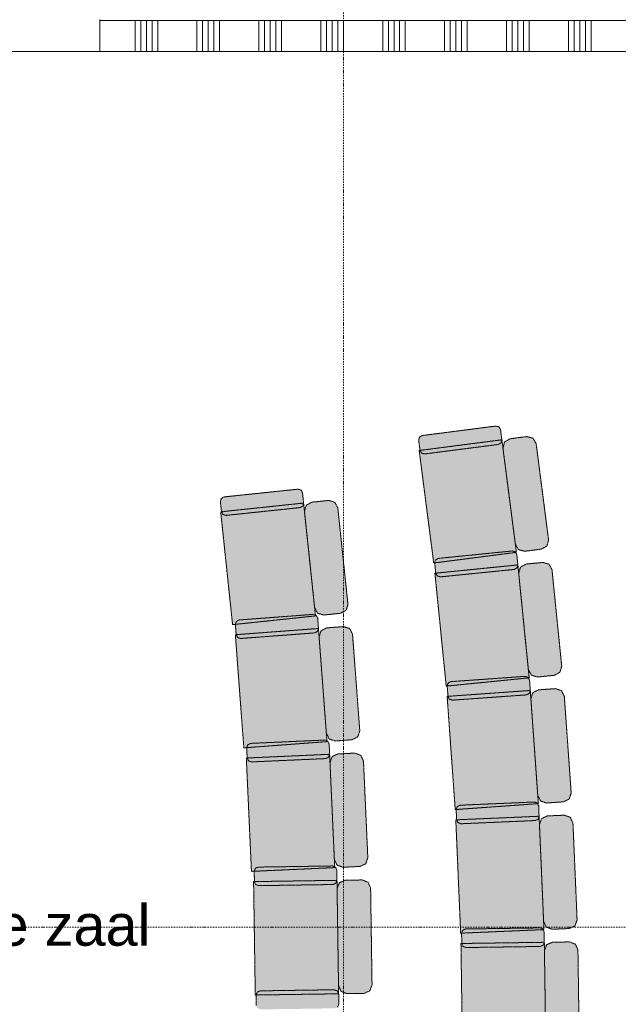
# Model space of a CAD drawing. Extents: x 0 to 92550, y 0 to 59400.
# Tile 64 of 94: x 34170 to 37071, y 33526 to 38299. Entities that reach past the tile are written whole.
import ezdxf
from ezdxf.xclip import XClip

# ---------------------------------------------------------------- set-up
doc = ezdxf.new("R2010")
doc.units = 0
doc.header["$MEASUREMENT"] = 0
doc.header["$XCLIPFRAME"] = 0
doc.linetypes.add('Streep-punt fijn', pattern=[1251.000023, 626.000023, -312.5, 0, -312.5])
doc.linetypes.add('Streeplijn fijn', pattern=[234.119993, 155.999994, -78.119999])
for name, color, linetype in [('ZZ 22 Binnenwand metal stud', 7, 'Continuous'), ('ZZ 34 Balustrades', 7, 'Continuous'), ('ZZ 43 Vloerafwerking algemeen', 7, 'Continuous'), ('ZZ 72 Vaste inrichting', 7, 'Continuous'), ('ZZ A Stramien', 7, 'Continuous'), ('ZZ Zone Gebruiksruimten', 7, 'Continuous')]:
    doc.layers.add(name, color=color, linetype=linetype)
doc.styles.add('GENERATED_STYLE_2', font='arial.ttf')

# ---------------------------------------------------------------- blocks, each defined once
blk = doc.blocks.new('*X51')
at = {"layer": 'ZZ 22 Binnenwand metal stud', "color": 7, "linetype": 'Continuous', "lineweight": 5, "ltscale": 0.01}
for p, q in [((34729.1, 38240.8), (34729.1, 38295)), ((34756.6, 38240.8), (34756.6, 38295)), ((34784, 38240.8), (34784, 38295)), ((34811.4, 38240.8), (34811.4, 38295)), ((34838.9, 38240.8), (34838.9, 38295)), ((35029.1, 38240.8), (35029.1, 38295)), ((35056.6, 38240.8), (35056.6, 38295)), ((35084, 38240.8), (35084, 38295)), ((35111.4, 38240.8), (35111.4, 38295)), ((35138.9, 38240.8), (35138.9, 38295)), ((35329.1, 38240.8), (35329.1, 38295)), ((35356.6, 38240.8), (35356.6, 38295)), ((35384, 38240.8), (35384, 38295)), ((35411.4, 38240.8), (35411.4, 38295)), ((35438.9, 38240.8), (35438.9, 38295)), ((35629.1, 38240.8), (35629.1, 38295)), ((35656.6, 38240.8), (35656.6, 38295)), ((35684, 38240.8), (35684, 38295)), ((35711.4, 38240.8), (35711.4, 38295)), ((35738.9, 38240.8), (35738.9, 38295)), ((35929.1, 38240.8), (35929.1, 38295)), ((35956.6, 38240.8), (35956.6, 38295)), ((35984, 38240.8), (35984, 38295)), ((36011.4, 38240.8), (36011.4, 38295)), ((36038.9, 38240.8), (36038.9, 38295)), ((36229.1, 38240.8), (36229.1, 38295)), ((36256.6, 38240.8), (36256.6, 38295)), ((36284, 38240.8), (36284, 38295)), ((36311.4, 38240.8), (36311.4, 38295)), ((36338.9, 38240.8), (36338.9, 38295)), ((36529.1, 38240.8), (36529.1, 38295)), ((36556.6, 38240.8), (36556.6, 38295)), ((36584, 38240.8), (36584, 38295)), ((36611.4, 38240.8), (36611.4, 38295)), ((36638.9, 38240.8), (36638.9, 38295)), ((36829.1, 38240.8), (36829.1, 38295)), ((36856.6, 38240.8), (36856.6, 38295)), ((36884, 38240.8), (36884, 38295)), ((36911.4, 38240.8), (36911.4, 38295)), ((36938.9, 38240.8), (36938.9, 38295)), ((34729.1, 38145), (34729.1, 38240.8)), ((34756.6, 38145), (34756.6, 38240.8)), ((34784, 38145), (34784, 38240.8)), ((34811.4, 38145), (34811.4, 38240.8)), ((34838.9, 38145), (34838.9, 38240.8)), ((35029.1, 38145), (35029.1, 38240.8)), ((35056.6, 38145), (35056.6, 38240.8)), ((35084, 38145), (35084, 38240.8)), ((35111.4, 38145), (35111.4, 38240.8)), ((35138.9, 38145), (35138.9, 38240.8)), ((35329.1, 38145), (35329.1, 38240.8)), ((35356.6, 38145), (35356.6, 38240.8)), ((35384, 38145), (35384, 38240.8)), ((35411.4, 38145), (35411.4, 38240.8)), ((35438.9, 38145), (35438.9, 38240.8)), ((35629.1, 38145), (35629.1, 38240.8)), ((35656.6, 38145), (35656.6, 38240.8)), ((35684, 38145), (35684, 38240.8)), ((35711.4, 38145), (35711.4, 38240.8)), ((35738.9, 38145), (35738.9, 38240.8)), ((35929.1, 38145), (35929.1, 38240.8)), ((35956.6, 38145), (35956.6, 38240.8)), ((35984, 38145), (35984, 38240.8)), ((36011.4, 38145), (36011.4, 38240.8)), ((36038.9, 38145), (36038.9, 38240.8)), ((36229.1, 38145), (36229.1, 38240.8)), ((36256.6, 38145), (36256.6, 38240.8)), ((36284, 38145), (36284, 38240.8)), ((36311.4, 38145), (36311.4, 38240.8)), ((36338.9, 38145), (36338.9, 38240.8)), ((36529.1, 38145), (36529.1, 38240.8)), ((36556.6, 38145), (36556.6, 38240.8)), ((36584, 38145), (36584, 38240.8)), ((36611.4, 38145), (36611.4, 38240.8)), ((36638.9, 38145), (36638.9, 38240.8)), ((36829.1, 38145), (36829.1, 38240.8)), ((36856.6, 38145), (36856.6, 38240.8)), ((36884, 38145), (36884, 38240.8)), ((36911.4, 38145), (36911.4, 38240.8)), ((36938.9, 38145), (36938.9, 38240.8))]:
    blk.add_line(p, q, dxfattribs=at)
blk = doc.blocks.new('Drawing_1_1', base_point=(5738.9, 6500))
at = {"layer": 'ZZ 72 Vaste inrichting', "linetype": 'Continuous', "lineweight": 0, "true_color": 0xffffff}
for points in [[(36120.9, 36283.1), (36107.7, 36275.5), (36103.6, 36260.7), (36110.1, 36211.2), (36117.7, 36197.9), (36132.4, 36193.9), (36489.4, 36240), (36502.6, 36247.6), (36506.6, 36262.5), (36500.2, 36312.1), (36492.7, 36325.3), (36477.9, 36329.3)], [(36546.3, 36267.6), (36519.9, 36252.3), (36511.8, 36222.8), (36572.1, 35756.6), (36587.2, 35730), (36616.9, 35722), (36698.4, 35732.6), (36725, 35747.9), (36733.1, 35777.4), (36672.8, 36243.6), (36657.7, 36270.1), (36628, 36278.1)], [(36106, 36210.6), (36176.5, 35665.2), (36577.2, 35717), (36506.7, 36262.4)], [(35160.6, 35985.6), (35147.2, 35978.2), (35142.9, 35963.6), (35148, 35913.8), (35155.4, 35900.4), (35170, 35896), (35528, 35933.8), (35541.6, 35941), (35545.8, 35955.8), (35540.7, 36005.4), (35533.5, 36019), (35518.6, 36023.2)], [(35144.2, 35913.4), (35201.8, 35366.4), (35603.6, 35408.8), (35545.8, 35955.8)], [(35585.7, 35960), (35558.8, 35945.4), (35550, 35916), (35599.5, 35448.6), (35614.1, 35421.6), (35643.4, 35413), (35725.3, 35421.6), (35752.2, 35436.2), (35760.8, 35465.6), (35711.7, 35933), (35697.1, 35959.8), (35667.6, 35968.6)], [(36199, 35687.6), (36185.6, 35680.4), (36181.3, 35665.8), (36186.3, 35616), (36193.5, 35602.6), (36208.1, 35598), (36566.2, 35634), (36579.8, 35641.2), (36584.3, 35656), (36579.3, 35705.6), (36572.1, 35719.2), (36557.3, 35723.6)], [(36182.2, 35615.6), (36237.1, 35068.4), (36639, 35108.6), (36584.3, 35656.1)], [(36624, 35660), (36597, 35645.4), (36588.3, 35616.2), (36635.1, 35148.4), (36649.7, 35121.4), (36678.9, 35112.6), (36760.9, 35120.8), (36787.9, 35135.4), (36796.6, 35164.6), (36749.6, 35632.4), (36735.2, 35659.4), (36705.8, 35668.2)], [(35233.8, 35389.2), (35220.2, 35382.2), (35215.4, 35367.8), (35219.2, 35317.8), (35226, 35304.2), (35240.6, 35299.4), (35599.7, 35326.4), (35613.2, 35333.4), (35618, 35347.8), (35614.4, 35397.8), (35607.4, 35411.4), (35592.8, 35416.2)], [(35215.2, 35317.6), (35256.4, 34769.2), (35659.2, 34799.4), (35618, 35347.8)], [(35658, 35350.8), (35630.7, 35337), (35621.1, 35308), (35656.2, 34839.2), (35670, 34812.1), (35699.3, 34802.4), (35781.2, 34808.6), (35808.6, 34822.4), (35818.3, 34851.4), (35783.1, 35320.2), (35769.2, 35347.4), (35740, 35357)], [(36260.2, 35090.2), (36246.6, 35083.4), (36241.8, 35068.8), (36245.4, 35019), (36252.3, 35005.2), (36266.7, 35000.4), (36625.9, 35026), (36639.5, 35033), (36644.3, 35047.4), (36640.8, 35097.4), (36633.8, 35111), (36619.4, 35115.8)], [(36241.5, 35018.6), (36280.7, 34470), (36683.6, 34498.8), (36644.3, 35047.4)], [(36684.3, 35050.4), (36656.9, 35036.6), (36647.3, 35007.6), (36680.7, 34538.8), (36694.5, 34511.4), (36723.5, 34501.8), (36805.7, 34507.6), (36833.1, 34521.4), (36842.6, 34550.4), (36809.3, 35019.2), (36795.4, 35046.6), (36766.4, 35056.2)], [(35289.2, 34790.8), (35275.4, 34784.4), (35270.3, 34770), (35272.5, 34720), (35278.9, 34706.2), (35293.3, 34701), (35652.8, 34717.2), (35666.9, 34723.6), (35672.1, 34738), (35669.8, 34788), (35663.3, 34801.8), (35648.9, 34807)], [(35268.4, 34719.8), (35293.3, 34170.4), (35696.9, 34188.6), (35672, 34738)], [(35712, 34739.8), (35684.2, 34726.8), (35673.9, 34698.1), (35695, 34228.6), (35707.8, 34200.8), (35736.7, 34190.4), (35819.1, 34194.2), (35846.7, 34207), (35857.2, 34235.8), (35836.1, 34705.4), (35823, 34733.2), (35794.2, 34743.6)], [(36304.4, 34491.2), (36290.6, 34484.8), (36285.3, 34470.4), (36287.4, 34420.4), (36293.9, 34406.6), (36308.3, 34401.2), (36668, 34416.8), (36681.8, 34423.2), (36687.1, 34437.6), (36685, 34487.6), (36678.5, 34501.4), (36664.1, 34506.6)], [(36283.4, 34420.2), (36307, 33870.8), (36710.7, 33888), (36687, 34437.6)], [(36727.1, 34439.2), (36699.3, 34426.4), (36688.9, 34397.6), (36709.1, 33928), (36721.8, 33900.2), (36750.7, 33889.8), (36832.9, 33893.4), (36860.7, 33906.2), (36871.3, 33935), (36851.1, 34404.6), (36838, 34432.4), (36809.5, 34442.8)], [(35326.6, 34191.2), (35312.7, 34185.2), (35306.8, 34171), (35307.7, 34121), (35313.7, 34106.8), (35328.1, 34101.2), (35687.8, 34106.6), (35702.1, 34112.6), (35707.6, 34127), (35706.9, 34177), (35700.9, 34191), (35686.6, 34196.6)], [(35303.6, 34120.8), (35311.8, 33571), (35715.8, 33577), (35707.6, 34127)], [(35747.6, 34127.6), (35719.4, 34115.4), (35708.3, 34087), (35715.3, 33617), (35727.5, 33588.8), (35755.8, 33577.6), (35838.2, 33578.8), (35866.3, 33591), (35877.7, 33619.4), (35870.6, 34089.4), (35858.4, 34117.4), (35830.1, 34128.8)], [(36331.4, 33891.2), (36317.5, 33885.2), (36311.6, 33871), (36312.5, 33821), (36318.5, 33806.8), (36332.6, 33801.2), (36692.6, 33806.4), (36706.9, 33812.4), (36712.4, 33826.6), (36711.7, 33876.6), (36705.7, 33890.8), (36691.4, 33896.4)], [(36308.5, 33820.8), (36316.3, 33271), (36720.2, 33276.8), (36712.5, 33826.6)], [(36752.5, 33827.2), (36724.2, 33815.2), (36713.1, 33786.6), (36719.6, 33316.8), (36731.8, 33288.6), (36760.3, 33277.2), (36842.6, 33278.4), (36870.6, 33290.6), (36882.1, 33319), (36875.2, 33789), (36863.2, 33817), (36834.9, 33828.4)], [(35335.6, 33591.2), (35321.7, 33585.2), (35315.8, 33571), (35316.7, 33521), (35322.7, 33507), (35337.1, 33501.2), (35696.8, 33506.6), (35711.1, 33512.8), (35716.6, 33527), (35715.9, 33577), (35709.9, 33591), (35695.6, 33596.6)]]:
    blk.add_hatch(color=7, dxfattribs=at).paths.add_polyline_path(points)
at = {"layer": 'ZZ 22 Binnenwand metal stud', "color": 7, "linetype": 'Continuous', "lineweight": 5, "ltscale": 0.01}
blk.add_line((34558.9, 38300), (34558.9, 38295), dxfattribs=at)
blk.add_line((34558.9, 38300), (34558.9, 38295), dxfattribs=at)
at = {"layer": 'ZZ 22 Binnenwand metal stud', "color": 7, "linetype": 'Continuous', "lineweight": 15, "ltscale": 0.01}
for p, q in [((43160.9, 38295), (34558.9, 38295)), ((34558.9, 38295), (34558.9, 38145)), ((34558.9, 38295), (34558.9, 38145))]:
    blk.add_line(p, q, dxfattribs=at)
at = {"layer": 'ZZ 22 Binnenwand metal stud', "color": 7, "linetype": 'Continuous', "lineweight": 15, "ltscale": 0.01, "flags": 128}
blk.add_lwpolyline([(34558.9, 38145), (43160.9, 38145)], dxfattribs=at)
at = {"layer": 'ZZ 43 Vloerafwerking algemeen', "color": 7, "linetype": 'Continuous', "lineweight": 15, "ltscale": 0.01, "flags": 128}
blk.add_lwpolyline([(28523.9, 28680), (42893.9, 28680), (42893.9, 38145), (28523.9, 38145)], close=True, dxfattribs=at)
at = {"layer": 'ZZ 72 Vaste inrichting', "color": 174, "linetype": 'Streeplijn fijn', "lineweight": 5, "ltscale": 0.01, "true_color": 0x0000aa, "flags": 128}
for points in [[(36477.8, 36329.3), (36120.8, 36283.1)], [(36492.7, 36325.3), (36477.8, 36329.3)], [(36500.2, 36312), (36492.6, 36325.3)], [(36107.6, 36275.5), (36103.6, 36260.7)], [(36120.9, 36283.1), (36107.7, 36275.5)], [(36506.6, 36262.4), (36500.2, 36312)], [(36628, 36278.1), (36546.3, 36267.5)], [(36657.6, 36270.1), (36628.1, 36278.1)], [(36103.6, 36260.7), (36110.1, 36211.1)], [(36506.6, 36262.4), (36106, 36210.6)], [(36132.5, 36193.9), (36489.5, 36240)], [(36489.4, 36240), (36502.6, 36247.6)], [(36502.6, 36247.6), (36506.7, 36262.4)], [(36577.2, 35717), (36506.6, 36262.4)], [(36519.8, 36252.3), (36511.9, 36222.7)], [(36546.3, 36267.6), (36519.9, 36252.3)], [(36672.8, 36243.6), (36657.7, 36270.1)], [(36733, 35777.4), (36672.9, 36243.6)], [(36106, 36210.6), (36176.5, 35665.2)], [(36110, 36211.1), (36117.7, 36197.9)], [(36117.6, 36197.9), (36132.5, 36193.9)], [(36511.8, 36222.8), (36572, 35756.6)], [(35518.6, 36023.2), (35160.6, 35985.6)], [(35533.4, 36019), (35518.6, 36023.3)], [(35540.6, 36005.4), (35533.4, 36019)], [(35545.8, 35955.8), (35540.6, 36005.4)], [(35142.8, 35963.6), (35148.1, 35913.8)], [(35147.2, 35978.2), (35142.9, 35963.6)], [(35545.8, 35955.8), (35144.2, 35913.4)], [(35160.6, 35985.6), (35147.2, 35978.2)], [(35528, 35933.8), (35541.7, 35941)], [(35541.6, 35941), (35545.9, 35955.8)], [(35603.6, 35408.8), (35545.9, 35955.8)], [(35558.8, 35945.4), (35550, 35916)], [(35585.7, 35960), (35558.8, 35945.4)], [(35667.6, 35968.6), (35585.7, 35960)], [(35697, 35959.8), (35667.6, 35968.6)], [(35711.6, 35933), (35697, 35959.8)], [(35144.2, 35913.4), (35201.8, 35366.4)], [(35148, 35913.8), (35155.5, 35900.4)], [(35155.4, 35900.4), (35170.1, 35896)], [(35170, 35896), (35528, 35933.8)], [(35550, 35916), (35599.4, 35448.6)], [(35760.8, 35465.6), (35711.7, 35933)], [(36572, 35756.6), (36587.2, 35730)], [(36725, 35747.8), (36733, 35777.5)], [(36176.4, 35665.2), (36577.3, 35717)], [(36557.2, 35723.6), (36199, 35687.6)], [(36572, 35719.2), (36557.2, 35723.6)], [(36579.3, 35705.6), (36572.1, 35719.2)], [(36584.2, 35656), (36579.2, 35705.6)], [(36587.3, 35730), (36616.8, 35722)], [(36616.8, 35722), (36698.5, 35732.6)], [(36698.4, 35732.6), (36725, 35747.8)], [(36181.2, 35665.8), (36186.3, 35616)], [(36185.6, 35680.4), (36181.3, 35665.8)], [(36584.2, 35656), (36182.2, 35615.6)], [(36199, 35687.6), (36185.6, 35680.4)], [(36579.8, 35641.2), (36584.2, 35656)], [(36639.1, 35108.6), (36584.2, 35656)], [(36624, 35660), (36597, 35645.4)], [(36705.8, 35668.2), (36624.1, 35660)], [(36735.2, 35659.4), (36705.8, 35668.2)], [(36749.6, 35632.4), (36735.3, 35659.4)], [(36182.2, 35615.6), (36237.1, 35068.4)], [(36186.2, 35616), (36193.4, 35602.6)], [(36208.1, 35598), (36566.3, 35634)], [(36566.3, 35634), (36579.9, 35641.2)], [(36597, 35645.4), (36588.2, 35616.2)], [(36588.2, 35616.2), (36635, 35148.4)], [(36796.7, 35164.6), (36749.7, 35632.4)], [(36193.4, 35602.6), (36208.1, 35598)], [(35752.2, 35436.2), (35760.9, 35465.6)], [(35592.8, 35416.2), (35233.9, 35389.2)], [(35607.4, 35411.4), (35592.8, 35416.2)], [(35599.4, 35448.6), (35614.1, 35421.6)], [(35614.1, 35421.6), (35643.5, 35413)], [(35643.4, 35413), (35725.2, 35421.6)], [(35725.2, 35421.6), (35752.3, 35436.2)], [(35201.8, 35366.4), (35603.7, 35408.8)], [(35220.2, 35382.2), (35215.4, 35367.8)], [(35233.8, 35389.2), (35220.2, 35382.2)], [(35614.4, 35397.8), (35607.5, 35411.4)], [(35618, 35347.8), (35614.4, 35397.8)], [(35618, 35347.8), (35215.2, 35317.6)], [(35215.4, 35367.8), (35219.2, 35317.8)], [(35240.6, 35299.4), (35599.6, 35326.4)], [(35599.6, 35326.4), (35613.3, 35333.4)], [(35613.2, 35333.4), (35618, 35347.8)], [(35659.2, 34799.4), (35618, 35347.8)], [(35630.6, 35337), (35621, 35308)], [(35658, 35350.8), (35630.7, 35337)], [(35740, 35357), (35658.1, 35350.8)], [(35769.2, 35347.4), (35740, 35357)], [(35783, 35320.2), (35769.2, 35347.4)], [(35818.2, 34851.4), (35783, 35320.2)], [(35215.2, 35317.6), (35256.4, 34769.2)], [(35219.2, 35317.8), (35226, 35304.2)], [(35226, 35304.2), (35240.6, 35299.4)], [(35621, 35308), (35656.3, 34839.2)], [(36635.1, 35148.4), (36649.7, 35121.4)], [(36760.8, 35120.8), (36787.9, 35135.4)], [(36787.8, 35135.4), (36796.7, 35164.6)], [(36237, 35068.4), (36639.1, 35108.6)], [(36246.6, 35083.4), (36241.8, 35068.8)], [(36260.2, 35090.2), (36246.6, 35083.4)], [(36619.4, 35115.8), (36260.2, 35090.2)], [(36633.8, 35111), (36619.5, 35115.8)], [(36640.8, 35097.4), (36633.9, 35111)], [(36644.2, 35047.4), (36640.9, 35097.4)], [(36649.7, 35121.4), (36678.9, 35112.6)], [(36678.8, 35112.6), (36760.8, 35120.8)], [(36644.2, 35047.4), (36241.4, 35018.6)], [(36241.8, 35068.8), (36245.4, 35019)], [(36639.4, 35033), (36644.2, 35047.4)], [(36683.6, 34498.8), (36644.3, 35047.4)], [(36656.8, 35036.6), (36647.3, 35007.6)], [(36684.3, 35050.4), (36656.9, 35036.6)], [(36766.4, 35056.2), (36684.3, 35050.4)], [(36795.4, 35046.6), (36766.4, 35056.2)], [(36809.3, 35019.2), (36795.4, 35046.6)], [(36241.5, 35018.6), (36280.7, 34470)], [(36245.5, 35019), (36252.2, 35005.2)], [(36252.2, 35005.2), (36266.6, 35000.4)], [(36266.6, 35000.4), (36625.8, 35026)], [(36625.8, 35026), (36639.5, 35033)], [(36647.3, 35007.6), (36680.6, 34538.8)], [(36842.6, 34550.4), (36809.3, 35019.2)], [(35808.6, 34822.4), (35818.2, 34851.4)], [(35256.4, 34769.2), (35659.2, 34799.4)], [(35648.8, 34807), (35289.2, 34790.8)], [(35663.2, 34801.8), (35648.8, 34807)], [(35656.2, 34839.2), (35670.1, 34812.1)], [(35669.8, 34788), (35663.2, 34801.8)], [(35670.1, 34812), (35699.3, 34802.4)], [(35699.2, 34802.4), (35781.2, 34808.6)], [(35781.2, 34808.6), (35808.6, 34822.4)], [(35275.4, 34784.4), (35270.2, 34770)], [(35270.2, 34770), (35272.4, 34720)], [(35289.2, 34790.8), (35275.4, 34784.4)], [(35672, 34738), (35669.9, 34788)], [(35268.4, 34719.8), (35293.3, 34170.4)], [(35672, 34738), (35268.5, 34719.8)], [(35272.4, 34720), (35278.9, 34706.2)], [(35278.8, 34706.2), (35293.2, 34701)], [(35293.2, 34701), (35652.9, 34717.2)], [(35652.8, 34717.2), (35666.8, 34723.6)], [(35666.8, 34723.6), (35672.1, 34738)], [(35696.8, 34188.6), (35672, 34738)], [(35684.2, 34726.8), (35673.9, 34698)], [(35712, 34739.8), (35684.2, 34726.8)], [(35794.2, 34743.6), (35712.1, 34739.8)], [(35823, 34733.2), (35794.3, 34743.6)], [(35836, 34705.4), (35823.1, 34733.2)], [(35857.2, 34235.8), (35836.1, 34705.4)], [(35673.8, 34698), (35695, 34228.6)], [(36680.7, 34538.8), (36694.5, 34511.4)], [(36694.4, 34511.4), (36723.4, 34501.8)], [(36805.6, 34507.6), (36833, 34521.4)], [(36833, 34521.4), (36842.6, 34550.4)], [(36280.7, 34470), (36683.7, 34498.8)], [(36290.6, 34484.8), (36285.2, 34470.4)], [(36285.2, 34470.4), (36287.4, 34420.4)], [(36304.4, 34491.2), (36290.6, 34484.8)], [(36664.1, 34506.6), (36304.4, 34491.2)], [(36678.5, 34501.4), (36664.1, 34506.6)], [(36685, 34487.6), (36678.4, 34501.4)], [(36687.1, 34437.6), (36685.1, 34487.6)], [(36723.5, 34501.8), (36805.6, 34507.6)], [(36283.4, 34420.2), (36307, 33870.8)], [(36687.1, 34437.6), (36283.5, 34420.2)], [(36287.4, 34420.4), (36293.9, 34406.6)], [(36308.2, 34401.2), (36668, 34416.8)], [(36668, 34416.8), (36681.9, 34423.2)], [(36681.8, 34423.2), (36687.1, 34437.6)], [(36710.6, 33888), (36687.1, 34437.6)], [(36699.3, 34426.4), (36688.9, 34397.6)], [(36727.1, 34439.2), (36699.3, 34426.4)], [(36809.5, 34442.8), (36727, 34439.2)], [(36838, 34432.4), (36809.5, 34442.8)], [(36851.1, 34404.6), (36838.1, 34432.4)], [(36293.8, 34406.6), (36308.2, 34401.2)], [(36688.9, 34397.6), (36709, 33928)], [(36871.3, 33935), (36851.1, 34404.6)], [(35695, 34228.6), (35707.8, 34200.8)], [(35846.7, 34207), (35857.2, 34235.8)], [(35293.2, 34170.4), (35696.8, 34188.6)], [(35312.6, 34185.2), (35306.9, 34171)], [(35326.6, 34191.2), (35312.7, 34185.2)], [(35686.6, 34196.6), (35326.7, 34191.2)], [(35700.8, 34191), (35686.7, 34196.6)], [(35706.8, 34177), (35700.8, 34191)], [(35707.6, 34127), (35706.9, 34177)], [(35707.8, 34200.8), (35736.6, 34190.4)], [(35736.6, 34190.4), (35819.1, 34194.2)], [(35819, 34194.2), (35846.6, 34207)], [(35707.6, 34127), (35303.6, 34120.8)], [(35306.8, 34171), (35307.6, 34121)], [(35702, 34112.6), (35707.6, 34127)], [(35715.8, 33577), (35707.7, 34127)], [(35747.6, 34127.6), (35719.4, 34115.4)], [(35830, 34128.8), (35747.6, 34127.6)], [(35858.4, 34117.4), (35830, 34128.8)], [(35303.6, 34120.8), (35311.8, 33571)], [(35307.6, 34121), (35313.6, 34106.8)], [(35313.6, 34106.8), (35328, 34101.2)], [(35328, 34101.2), (35687.9, 34106.7)], [(35687.8, 34106.6), (35702, 34112.6)], [(35719.4, 34115.4), (35708.2, 34087)], [(35708.2, 34087), (35715.2, 33617)], [(35870.6, 34089.4), (35858.4, 34117.4)], [(35877.6, 33619.4), (35870.7, 34089.4)], [(36331.4, 33891.2), (36317.5, 33885.2)], [(36691.4, 33896.4), (36331.5, 33891.2)], [(36705.7, 33890.8), (36691.5, 33896.4)], [(36711.6, 33876.6), (36705.7, 33890.8)], [(36709, 33928), (36721.8, 33900.2)], [(36721.9, 33900.2), (36750.6, 33889.8)], [(36750.7, 33889.8), (36832.8, 33893.4)], [(36832.8, 33893.4), (36860.6, 33906.2)], [(36860.7, 33906.2), (36871.2, 33935)], [(36307, 33870.8), (36710.6, 33888)], [(36311.6, 33871), (36312.4, 33821)], [(36317.4, 33885.2), (36311.7, 33871)], [(36712.4, 33826.6), (36711.7, 33876.6)], [(36712.4, 33826.6), (36308.4, 33820.8)], [(36308.5, 33820.8), (36316.3, 33271)], [(36312.4, 33821), (36318.4, 33806.8)], [(36318.4, 33806.8), (36332.6, 33801.2)], [(36332.7, 33801.2), (36692.6, 33806.4)], [(36692.6, 33806.4), (36706.8, 33812.4)], [(36706.8, 33812.4), (36712.4, 33826.6)], [(36720.2, 33276.8), (36712.4, 33826.6)], [(36724.2, 33815.2), (36713, 33786.6)], [(36752.5, 33827.2), (36724.2, 33815.2)], [(36834.9, 33828.4), (36752.4, 33827.2)], [(36863.3, 33817), (36834.8, 33828.4)], [(36875.3, 33789), (36863.3, 33817)], [(36713, 33786.6), (36719.7, 33316.8)], [(36882.1, 33319), (36875.3, 33789)], [(35715.2, 33617), (35727.5, 33588.8)], [(35866.2, 33591), (35877.7, 33619.4)], [(35311.8, 33571), (35715.8, 33577)], [(35315.8, 33571), (35316.6, 33521)], [(35321.6, 33585.2), (35315.9, 33571)], [(35335.6, 33591.2), (35321.7, 33585.2)], [(35695.6, 33596.6), (35335.7, 33591.2)], [(35709.8, 33591), (35695.7, 33596.6)], [(35715.8, 33577), (35709.8, 33591)], [(35716.6, 33527), (35715.9, 33577)], [(35727.4, 33588.8), (35755.9, 33577.6)], [(35755.8, 33577.6), (35838.3, 33578.8)], [(35838.2, 33578.8), (35866.3, 33591)], [(35711, 33512.8), (35716.6, 33527)]]:
    blk.add_lwpolyline(points, dxfattribs=at)
at = {"layer": 'ZZ A Stramien', "color": 7, "linetype": 'Streep-punt fijn', "lineweight": 9, "ltscale": 0.01}
for p, q in [((35738.9, 6500), (35738.9, 52900)), ((8788.9, 33900), (61238.9, 33900))]:
    blk.add_line(p, q, dxfattribs=at)
at = {"layer": 'ZZ Zone Gebruiksruimten', "color": 255, "linetype": 'Continuous', "lineweight": 0, "ltscale": 0.01, "flags": 128}
blk.add_lwpolyline([(28582.9, 38145), (28582.9, 28680), (42893.9, 28680), (42893.9, 33800), (42893.9, 38145)], close=True, dxfattribs=at)
at = {"layer": 'ZZ 34 Balustrades', "color": 7, "linetype": 'Continuous', "lineweight": 25, "ltscale": 0.01}
blk.add_blockref('*X51', (0, 0), dxfattribs=at)
at = {"layer": 'ZZ Zone Gebruiksruimten', "color": 7, "linetype": 'Continuous', "lineweight": 5, "insert": (31278.3, 34009.9), "char_height": 200, "attachment_point": 1, "style": 'GENERATED_STYLE_2'}
blk.add_mtext('\\A1;{\\pql;\\pt0;\\fArial|b0|i0|c0|p0;\\W1.000000;2.10 Zaal 1/middelgrote zaal}', dxfattribs=at)

msp = doc.modelspace()

# ---------------------------------------------------------------- block references
at = {"color": 7, "linetype": 'Continuous', "lineweight": 25, "ltscale": 0.01}
ref = msp.add_blockref('Drawing_1_1', (5738.9, 6500), dxfattribs=at)
XClip(ref).set_block_clipping_path([(1000, 1000), (74950, 58400)])

doc.saveas('drawing.dxf')
